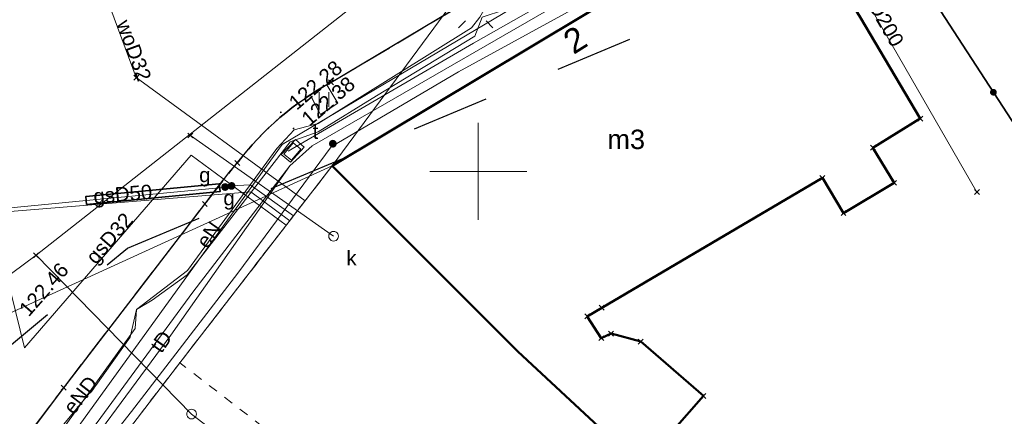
# Model space of a CAD drawing. Extents: x 6472695 to 6473494, y 5822279 to 5823456.
# Tile 15 of 49: x 6472926 to 6472977, y 5822587 to 5822608. Entities that reach past the tile are written whole.
import ezdxf
from ezdxf.enums import TextEntityAlignment as Align

# ---------------------------------------------------------------- set-up
doc = ezdxf.new("R2010")
doc.units = 0
for name, pattern in [('PRZER1-1', [1, 0.5, -0.5]), ('PRZER2-1', [1.5, 1, -0.5]), ('PRZER3-1', [2, 1.5, -0.5])]:
    doc.linetypes.add(name, pattern=pattern)
doc.layers.get('0').update_dxf_attribs({"color": 253, "linetype": 'CONTINUOUS'})
for name, color, linetype, lineweight in [('EGBU', 253, 'CONTINUOUS', 50), ('EGBU_O', 253, 'CONTINUOUS', 50), ('EGDE', 253, 'CONTINUOUS', 18), ('EGPG', 253, 'CONTINUOUS', 18), ('EGUG', 253, 'CONTINUOUS', 18), ('GEPADR_O', 253, 'CONTINUOUS', 18), ('GSPPRB', 253, 'CONTINUOUS', 18), ('OTKC', 253, 'CONTINUOUS', 18), ('OTKJ', 7, 'CONTINUOUS', 30), ('OTKK', 7, 'CONTINUOUS', 30), ('OTOO', 253, 'CONTINUOUS', 35), ('OTRS', 253, 'CONTINUOUS', 13), ('OTRS_O', 253, 'CONTINUOUS', 13), ('OTZT', 253, 'CONTINUOUS', 18), ('Ramka sekcyjna', 253, 'CONTINUOUS', 18), ('SUEO', 253, 'CONTINUOUS', 18), ('SUEP', 253, 'CONTINUOUS', 18), ('SUEP_O', 253, 'CONTINUOUS', 18), ('SUGP', 253, 'CONTINUOUS', 18), ('SUGP_O', 253, 'CONTINUOUS', 18), ('SUGW', 253, 'CONTINUOUS', 18), ('SUGW_O', 253, 'CONTINUOUS', 18), ('SUKP', 253, 'CONTINUOUS', 18), ('SUKP_O', 253, 'CONTINUOUS', 18), ('SUKS', 253, 'CONTINUOUS', 18), ('SUKS_O', 253, 'CONTINUOUS', 18), ('SULO', 253, 'CONTINUOUS', 35), ('SUPK', 253, 'CONTINUOUS', 18), ('SUPW', 253, 'CONTINUOUS', 18), ('SUTP', 253, 'CONTINUOUS', 18), ('SUTP_O', 253, 'CONTINUOUS', 18), ('SUTU', 253, 'CONTINUOUS', 18), ('SUTU_O', 253, 'CONTINUOUS', 18), ('SUWP', 253, 'CONTINUOUS', 18), ('SUWP_O', 253, 'CONTINUOUS', 18)]:
    doc.layers.add(name, color=color, linetype=linetype, lineweight=lineweight)
doc.styles.add('Arial', font='Arial')

# ---------------------------------------------------------------- blocks, each defined once
blk = doc.blocks.new('D_GSPPRB0')
at = {"color": 0, "lineweight": 18}
for points in [[(-0.12726, -0.12726), (0.12726, 0.12726)], [(-0.12726, 0.12726), (0.12726, -0.12726)]]:
    blk.add_lwpolyline(points, dxfattribs=at)
blk = doc.blocks.new('D_GSPWPS1')
blk.add_hatch(color=0).paths.add_polyline_path([(-0.045, 0), (-0.043467, -0.011647), (-0.038971, -0.0225), (-0.03182, -0.03182), (-0.0225, -0.038971), (-0.011647, -0.043467), (0, -0.045), (0.011647, -0.043467), (0.0225, -0.038971), (0.03182, -0.03182), (0.038971, -0.0225), (0.043467, -0.011647), (0.045, 0), (0.043467, 0.011647), (0.038971, 0.0225), (0.03182, 0.03182), (0.0225, 0.038971), (0.011647, 0.043467), (0, 0.045), (-0.011647, 0.043467), (-0.0225, 0.038971), (-0.03182, 0.03182), (-0.038971, 0.0225), (-0.043467, 0.011647)])
blk = doc.blocks.new('D_GUPGZA1')
blk.add_hatch(color=0).paths.add_polyline_path([(-0.2, 0), (-0.193185, -0.051764), (-0.173205, -0.1), (-0.141421, -0.141421), (-0.1, -0.173205), (-0.051764, -0.193185), (0, -0.2), (0.051764, -0.193185), (0.1, -0.173205), (0.141421, -0.141421), (0.173205, -0.1), (0.193185, -0.051764), (0.2, 0), (0.193185, 0.051764), (0.173205, 0.1), (0.141421, 0.141421), (0.1, 0.173205), (0.051764, 0.193185), (0, 0.2), (-0.051764, 0.193185), (-0.1, 0.173205), (-0.141421, 0.141421), (-0.173205, 0.1), (-0.193185, 0.051764)])
blk = doc.blocks.new('D_GUPKSD1_1')
at = {"color": 0}
blk.add_lwpolyline([(0, 0.25), (0.064705, 0.241481), (0.125, 0.216506), (0.176777, 0.176777), (0.216506, 0.125), (0.241481, 0.064705), (0.25, 0), (0.241481, -0.064705), (0.216506, -0.125), (0.176777, -0.176777), (0.125, -0.216506), (0.064705, -0.241481), (0, -0.25), (-0.064705, -0.241481), (-0.125, -0.216506), (-0.176777, -0.176777), (-0.216506, -0.125), (-0.241481, -0.064705), (-0.25, 0), (-0.241481, 0.064705), (-0.216506, 0.125), (-0.176777, 0.176777), (-0.125, 0.216506), (-0.064705, 0.241481)], close=True, dxfattribs=at)
blk = doc.blocks.new('D_GUPIWZ1_3')
at = {"color": 0}
blk.add_lwpolyline([(0.375, -0.25), (-0.375, -0.25), (-0.375, 0.25), (0.375, 0.25)], close=True, dxfattribs=at)
blk = doc.blocks.new('D_GEPPGD1_2')
blk.add_hatch(color=0).paths.add_polyline_path([(0, -0.045), (0.013906, -0.042798), (0.02645, -0.036406), (0.036406, -0.02645), (0.042798, -0.013906), (0.045, 0), (0.042798, 0.013906), (0.036406, 0.02645), (0.02645, 0.036406), (0.013906, 0.042798), (0, 0.045), (-0.013906, 0.042798), (-0.02645, 0.036406), (-0.036406, 0.02645), (-0.042798, 0.013906), (-0.045, 0), (-0.042798, -0.013906), (-0.036406, -0.02645), (-0.02645, -0.036406), (-0.013906, -0.042798)])
blk = doc.blocks.new('D_GUPIWZ1_1')
at = {"color": 0}
blk.add_lwpolyline([(0, 0.25), (0.064705, 0.241481), (0.125, 0.216506), (0.176777, 0.176777), (0.216506, 0.125), (0.241481, 0.064705), (0.25, 0), (0.241481, -0.064705), (0.216506, -0.125), (0.176777, -0.176777), (0.125, -0.216506), (0.064705, -0.241481), (0, -0.25), (-0.064705, -0.241481), (-0.125, -0.216506), (-0.176777, -0.176777), (-0.216506, -0.125), (-0.241481, -0.064705), (-0.25, 0), (-0.241481, 0.064705), (-0.216506, 0.125), (-0.176777, 0.176777), (-0.125, 0.216506), (-0.064705, 0.241481)], close=True, dxfattribs=at)
blk = doc.blocks.new('D_GUPTUT1')
blk.add_hatch(color=0).paths.add_polyline_path([(-0.2, 0), (-0.193185, -0.051764), (-0.173205, -0.1), (-0.141421, -0.141421), (-0.1, -0.173205), (-0.051764, -0.193185), (0, -0.2), (0.051764, -0.193185), (0.1, -0.173205), (0.141421, -0.141421), (0.173205, -0.1), (0.193185, -0.051764), (0.2, 0), (0.193185, 0.051764), (0.173205, 0.1), (0.141421, 0.141421), (0.1, 0.173205), (0.051764, 0.193185), (0, 0.2), (-0.051764, 0.193185), (-0.1, 0.173205), (-0.141421, 0.141421), (-0.173205, 0.1), (-0.193185, 0.051764)])
blk = doc.blocks.new('D_KOLO')
blk.add_hatch(color=0).paths.add_polyline_path([(-0.175, 0), (-0.169037, -0.045293), (-0.151554, -0.0875), (-0.123744, -0.123744), (-0.0875, -0.151554), (-0.045293, -0.169037), (0, -0.175), (0.045293, -0.169037), (0.0875, -0.151554), (0.123744, -0.123744), (0.151554, -0.0875), (0.169037, -0.045293), (0.175, 0), (0.169037, 0.045293), (0.151554, 0.0875), (0.123744, 0.123744), (0.0875, 0.151554), (0.045293, 0.169037), (0, 0.175), (-0.045293, 0.169037), (-0.0875, 0.151554), (-0.123744, 0.123744), (-0.151554, 0.0875), (-0.169037, 0.045293)])
blk = doc.blocks.new('D_GUPELA2')
blk.add_hatch(color=0).paths.add_polyline_path([(-0.001087, 0.044987), (0.011881, 0.043403), (0.021281, 0.03965), (0.030065, 0.033482), (0.038133, 0.023893), (0.043117, 0.012881), (0.044986, 0.001113), (0.044323, -0.007777), (0.040557, -0.019497), (0.033417, -0.030138), (0.024849, -0.037517), (0.013788, -0.042836), (0.002013, -0.044955), (-0.00982, -0.043916), (-0.020466, -0.040077), (-0.029541, -0.033946), (-0.036867, -0.025804), (-0.04187, -0.01649), (-0.04461, -0.005909), (-0.044532, 0.006476), (-0.041285, 0.017903), (-0.034764, 0.028574), (-0.024479, 0.03776), (-0.013449, 0.042943)])
at = {"color": 0}
for points in [[(-0.883883, 0.883883), (-0.53033, 0.53033)], [(0.883883, 0.883883), (0.53033, 0.53033)], [(-0.883883, -0.883883), (-0.53033, -0.53033)], [(0.883883, -0.883883), (0.53033, -0.53033)]]:
    blk.add_lwpolyline(points, dxfattribs=at)
blk = doc.blocks.new('D_GSSUTR1')
at = {"color": 0}
for points in [[(-0.25666, 0.36165), (-0.25666, -0.38835)], [(0.24334, -0.38835), (0.24334, 0.36165)]]:
    blk.add_lwpolyline(points, dxfattribs=at)

msp = doc.modelspace()

# ---------------------------------------------------------------- linework, layer by layer
at = {"linetype": 'PRZER1-1', "ltscale": 8}
msp.add_lwpolyline([(6472867.427, 5822584.768), (6472899.009, 5822582.347), (6472904.485, 5822578.253), (6472918.602, 5822584.949), (6472931.947, 5822596.048), (6472961.416, 5822608.307), (6472985.727, 5822620.307), (6472990.013, 5822623.143), (6472991.048, 5822621.843), (6473001.374, 5822628.822), (6473000.679, 5822630.199), (6473029.761, 5822649.439)], dxfattribs=at)
at = {"layer": 'EGBU', "linetype": 'Continuous'}
msp.add_lwpolyline([(6472942.484, 5822600.286), (6472965.776, 5822614.268), (6472969.657, 5822607.945), (6472972.751, 5822602.717), (6472970.32, 5822601.218), (6472971.405, 5822599.409), (6472968.803, 5822597.849), (6472967.718, 5822599.659), (6472956.359, 5822592.973), (6472955.608, 5822592.531), (6472956.329, 5822591.409), (6472956.836, 5822591.642), (6472958.367, 5822591.228), (6472961.587, 5822588.429), (6472958.412, 5822584.797), (6472952.037, 5822590.729)], close=True, dxfattribs=at)
at = {"layer": 'EGDE', "linetype": 'Continuous'}
for points in [[(6473011.915, 5822641.833), (6472997.849, 5822633.187), (6472994.678, 5822631.238), (6472973.906, 5822618.979), (6472973.831, 5822619.097), (6472968.751, 5822616.055), (6472942.484, 5822600.286), (6472971.555, 5822639.699), (6472993.586, 5822651.164), (6472997.964, 5822653.729), (6473019.754, 5822666.385)], [(6472922.925, 5822619.951), (6472926.767, 5822621.495), (6472926.681, 5822621.698), (6472936.427, 5822625.612), (6472936.524, 5822625.382), (6472943.388, 5822628.125), (6472943.322, 5822628.281), (6472954.7, 5822632.982), (6472954.75, 5822632.862), (6472958.343, 5822634.312), (6472966.067, 5822637.488), (6472970.323, 5822639.237), (6472971.555, 5822639.699), (6472942.484, 5822600.286), (6472904.255, 5822582.798)]]:
    msp.add_lwpolyline(points, dxfattribs=at)
for points in [[(6472994.678, 5822631.238), (6473000.956, 5822619.644), (6473009.691, 5822608.108), (6473019.37, 5822598.142), (6473013.14, 5822591.87), (6473003.92, 5822581.7), (6472999.145, 5822576.885), (6472995.821, 5822580.213), (6472989.532, 5822585.718), (6472987.77, 5822588.918), (6472982.779, 5822595.159), (6472980.207, 5822598.39), (6472968.751, 5822616.055), (6472973.831, 5822619.097), (6472973.906, 5822618.979)], [(6472942.484, 5822600.286), (6472968.751, 5822616.055), (6472980.207, 5822598.39), (6472982.779, 5822595.159), (6472987.77, 5822588.918), (6472989.532, 5822585.718), (6472995.821, 5822580.213), (6472999.145, 5822576.885), (6473010.104, 5822565.909), (6473029.786, 5822546.199), (6473046.316, 5822529.579), (6473037.625, 5822518.359), (6473034.676, 5822516.969), (6473012.387, 5822537.239), (6473014.783, 5822541.166), (6472995.607, 5822552.16), (6472976.152, 5822569.74), (6472972.316, 5822573.207), (6472960.556, 5822583.834), (6472960.045, 5822583.278), (6472952.037, 5822590.729)], [(6472847.489, 5822472.189), (6472838.691, 5822476.963), (6472858.077, 5822503.153), (6472861.934, 5822508.203), (6472870.236, 5822519.279), (6472888.274, 5822543.02), (6472891.286, 5822546.982), (6472896.898, 5822554.366), (6472900.9, 5822564.309), (6472903.241, 5822573.841), (6472903.453, 5822573.784), (6472905.167, 5822580.324), (6472905.693, 5822580.649), (6472904.255, 5822582.798), (6472942.484, 5822600.286), (6472934.635, 5822590.138), (6472910.451, 5822558.58), (6472910.149, 5822558.143), (6472910.21, 5822557.985), (6472886.117, 5822525.173)]]:
    msp.add_lwpolyline(points, close=True, dxfattribs=at)
at = {"layer": 'EGUG', "linetype": 'PRZER1-1'}
for points in [[(6473108.815, 5822608.08), (6473084.61, 5822634.23), (6473083.23, 5822635.73), (6473071.09, 5822649), (6473055.67, 5822666.2), (6473053.34, 5822666.7), (6473035.52, 5822656.15), (6473025.087, 5822649.737), (6473014.388, 5822643.352), (6473011.915, 5822641.833), (6472997.849, 5822633.187), (6472994.678, 5822631.238), (6472973.906, 5822618.979), (6472973.831, 5822619.097), (6472968.751, 5822616.055), (6472942.484, 5822600.286), (6472934.635, 5822590.138), (6472910.451, 5822558.58), (6472910.149, 5822558.143), (6472910.21, 5822557.985), (6472886.117, 5822525.173)], [(6473010.104, 5822565.909), (6472999.145, 5822576.885), (6472995.821, 5822580.213), (6472989.532, 5822585.718), (6472987.77, 5822588.918), (6472982.779, 5822595.159), (6472980.207, 5822598.39), (6472968.751, 5822616.055), (6472973.831, 5822619.097), (6472973.906, 5822618.979), (6472994.678, 5822631.238), (6473000.956, 5822619.644), (6473009.691, 5822608.108)]]:
    msp.add_lwpolyline(points, dxfattribs=at)
msp.add_lwpolyline([(6472942.484, 5822600.286), (6472968.751, 5822616.055), (6472980.207, 5822598.39), (6472982.779, 5822595.159), (6472987.77, 5822588.918), (6472989.532, 5822585.718), (6472995.821, 5822580.213), (6472999.145, 5822576.885), (6473010.104, 5822565.909), (6473029.786, 5822546.199), (6473046.316, 5822529.579), (6473037.625, 5822518.359), (6473035.859, 5822516.079), (6473028.416, 5822506.47), (6473023.359, 5822510.387), (6473032.611, 5822515.423), (6473034.676, 5822516.969), (6473012.387, 5822537.239), (6473014.783, 5822541.166), (6472995.607, 5822552.16), (6472976.152, 5822569.74), (6472970.631, 5822562.465), (6472934.635, 5822590.138)], close=True, dxfattribs=at)
at = {"layer": 'OTKC', "linetype": 'PRZER2-1'}
msp.add_lwpolyline([(6472937.596, 5822600.436, -0.065839), (6472940.367, 5822603.241), (6472941.345, 5822603.938), (6472941.883, 5822602.934), (6472942.775, 5822603.511), (6472942.198, 5822604.46), (6472942.419, 5822604.581), (6472949.506, 5822608.795), (6472958.65, 5822614.291), (6472962.441, 5822616.492), (6472982.258, 5822628.305), (6472982.776, 5822627.291), (6472983.681, 5822627.829), (6472983.156, 5822628.84), (6472995.098, 5822635.942), (6473009.318, 5822644.456)], format="xyb", dxfattribs=at)
msp.add_lwpolyline([(6473009.102, 5822640.104), (6472997.849, 5822633.187), (6472994.678, 5822631.238), (6472973.831, 5822619.097), (6472972.5, 5822618.287), (6472972.184, 5822618.111), (6472971.772, 5822617.864), (6472971.686, 5822617.813), (6472969.052, 5822616.235), (6472968.751, 5822616.055), (6472965.776, 5822614.268), (6472942.484, 5822600.286)], dxfattribs=at)
at = {"layer": 'OTKJ', "linetype": 'PRZER3-1'}
for points in [[(6472942.419, 5822604.581), (6472949.506, 5822608.795), (6472958.65, 5822614.291), (6472962.441, 5822616.492), (6472982.292, 5822628.326), (6472995.098, 5822635.942), (6473013.395, 5822646.898), (6473027.928, 5822655.579), (6473039.589, 5822662.547), (6473046.841, 5822666.93), (6473047.756, 5822667.482), (6473049.47, 5822668.518), (6473053.055, 5822670.518)], [(6472895.485, 5822539), (6472900.083, 5822545.118), (6472902.654, 5822548.531), (6472903.596, 5822549.909), (6472905.187, 5822552.753), (6472907.003, 5822556.724), (6472908.014, 5822558.709), (6472908.772, 5822560.234), (6472913.202, 5822567.47), (6472916.456, 5822572.711), (6472917.341, 5822573.91), (6472922.255, 5822580.324), (6472928.663, 5822588.855), (6472935.926, 5822598.319)]]:
    msp.add_lwpolyline(points, dxfattribs=at)
msp.add_lwpolyline([(6472935.926, 5822598.319), (6472937.596, 5822600.436, -0.10701), (6472942.419, 5822604.581)], format="xyb", dxfattribs=at)
at = {"layer": 'OTKK', "linetype": 'Continuous'}
msp.add_lwpolyline([(6472895.485, 5822539), (6472900.083, 5822545.118), (6472902.654, 5822548.531), (6472903.596, 5822549.909), (6472905.187, 5822552.753), (6472907.003, 5822556.724), (6472908.014, 5822558.709), (6472908.772, 5822560.234), (6472913.202, 5822567.47), (6472916.456, 5822572.711), (6472917.341, 5822573.91), (6472922.255, 5822580.324), (6472928.663, 5822588.855), (6472935.926, 5822598.319, -0.017534), (6472937.596, 5822600.436, -0.10701), (6472942.419, 5822604.581), (6472949.506, 5822608.795), (6472958.65, 5822614.291), (6472962.441, 5822616.492), (6472982.292, 5822628.326), (6472995.098, 5822635.942), (6473013.395, 5822646.898)], format="xyb", dxfattribs=at)
at = {"layer": 'OTOO', "linetype": 'Continuous'}
msp.add_lwpolyline([(6472987.77, 5822588.94), (6472982.779, 5822595.159), (6472980.207, 5822598.39), (6472968.751, 5822616.055)], dxfattribs=at)
at = {"layer": 'OTZT', "linetype": 'PRZER2-1'}
msp.add_lwpolyline([(6472942.198, 5822604.46), (6472942.775, 5822603.511), (6472941.883, 5822602.934), (6472941.345, 5822603.938)], close=True, dxfattribs=at)
at = {"layer": 'Ramka sekcyjna', "linetype": 'Continuous', "flags": 128}
for points in [[(6472950, 5822597.5), (6472950, 5822602.5)], [(6472952.5, 5822600), (6472947.5, 5822600)]]:
    msp.add_lwpolyline(points, dxfattribs=at)
at = {"layer": 'SUEP', "linetype": 'Continuous'}
for points in [[(6472994.87, 5822631.673), (6472993.809, 5822632.015), (6472992.707, 5822631.568), (6472991.811, 5822631.568), (6472979.305, 5822623.927), (6472977.962, 5822623.445), (6472975.344, 5822622.55), (6472972.105, 5822621.002), (6472962.346, 5822614.967), (6472958.415, 5822612.517), (6472956.348, 5822610.556), (6472951.352, 5822608.318), (6472950.208, 5822607.941), (6472949.831, 5822606.966), (6472944.763, 5822603.898), (6472941.766, 5822602.039), (6472940.319, 5822601.523), (6472935.011, 5822594.665), (6472933.22, 5822593.357), (6472932.414, 5822592.876), (6472932.078, 5822591.456), (6472930.319, 5822588.969), (6472925.53, 5822583.187), (6472918.337, 5822574.318)], [(6472928.547, 5822586.628), (6472932.341, 5822591.912), (6472932.414, 5822592.876), (6472935.026, 5822594.892), (6472939.639, 5822601.184), (6472940.53, 5822602.139), (6472941.755, 5822602.473), (6472949.65, 5822607.387), (6472950.079, 5822607.936), (6472950.473, 5822608.639), (6472955.925, 5822610.921), (6472958.394, 5822613.219), (6472972.503, 5822621.743), (6472976.081, 5822623.443), (6472976.75, 5822623.884), (6472979.5, 5822622.23)]]:
    msp.add_lwpolyline(points, dxfattribs=at)
at = {"layer": 'SUGP', "linetype": 'Continuous'}
for points in [[(6472926.647, 5822590.918), (6472923.221, 5822604.766), (6472919.514, 5822619.35)], [(6472926.647, 5822590.918), (6472935.229, 5822600.828), (6472940.118, 5822597.226)], [(6472925.742, 5822598.108), (6472929.816, 5822598.499), (6472936.688, 5822599.159), (6472937.302, 5822599.249)], [(6472937.302, 5822599.249), (6472938.259, 5822599.31), (6472940.491, 5822597.709)], [(6472925.903, 5822597.936), (6472938.293, 5822598.946), (6472940.294, 5822597.454)]]:
    msp.add_lwpolyline(points, dxfattribs=at)
at = {"layer": 'SUKP', "linetype": 'Continuous'}
for points in [[(6472961.753, 5822623.128), (6472975.671, 5822598.937)], [(6472953.18, 5822616.103), (6472927.238, 5822595.675)], [(6472935.182, 5822601.849), (6472942.553, 5822596.659)], [(6472927.238, 5822595.675), (6472916.997, 5822588.083)], [(6472927.238, 5822595.675), (6472935.242, 5822587.498), (6472949.099, 5822576.876)]]:
    msp.add_lwpolyline(points, dxfattribs=at)
at = {"layer": 'SULO', "linetype": 'Continuous'}
msp.add_lwpolyline([(6472929.835, 5822598.3), (6472936.707, 5822598.96), (6472936.669, 5822599.358), (6472929.797, 5822598.698)], close=True, dxfattribs=at)
at = {"layer": 'SUPK', "linetype": 'Continuous'}
msp.add_lwpolyline([(6472939.853, 5822600.877), (6472940.332, 5822600.468), (6472941.044, 5822601.251), (6472940.595, 5822601.649)], close=True, dxfattribs=at)
at = {"layer": 'SUTP', "linetype": 'Continuous'}
for points in [[(6472919.739, 5822573.488), (6472939.907, 5822601.378), (6472960.252, 5822613.474), (6472979.418, 5822625.463), (6472975.183, 5822636.248), (6472974.574, 5822639.003)], [(6472940.218, 5822601.044), (6472949.764, 5822606.607), (6472956.454, 5822610.415), (6472960.561, 5822612.917), (6472966.504, 5822616.763), (6472973.641, 5822621.166), (6472979.937, 5822625.206), (6472975.64, 5822636.181), (6472975.235, 5822638.733), (6472958.427, 5822630.453)], [(6472940.294, 5822600.287), (6472941.445, 5822601.32), (6472963.999, 5822614.34), (6472987.768, 5822628.586)], [(6472983.052, 5822624.993), (6472967.396, 5822615.597), (6472959.898, 5822611.121), (6472948.983, 5822605.134), (6472942.426, 5822601.27), (6472937.616, 5822594.764), (6472932.142, 5822587.627), (6472925.822, 5822579.585), (6472919.623, 5822571.577), (6472914.148, 5822564.705), (6472910.118, 5822559.642)], [(6472919.897, 5822572.695), (6472928.776, 5822584.867), (6472935.305, 5822593.784), (6472940.294, 5822600.287)], [(6472940.294, 5822600.287), (6472934.177, 5822591.567), (6472928.042, 5822583.255), (6472922.354, 5822575.597), (6472920.147, 5822572.627)]]:
    msp.add_lwpolyline(points, dxfattribs=at)
at = {"layer": 'SUWP', "linetype": 'Continuous'}
msp.add_lwpolyline([(6472928.998, 5822614.026), (6472932.394, 5822604.831), (6472941.083, 5822598.475)], dxfattribs=at)

# ---------------------------------------------------------------- block references
at = {"layer": 'EGPG', "linetype": 'Continuous'}
for p in [(6472942.484, 5822600.286), (6472952.037, 5822590.729), (6472934.635, 5822590.138)]:
    msp.add_blockref('D_GEPPGD1_2', p, dxfattribs=at)
at = {"layer": 'GSPPRB', "linetype": 'Continuous'}
for p in [(6472932.394, 5822604.831), (6472942.419, 5822604.581), (6472972.751, 5822602.717), (6472935.182, 5822601.849), (6472970.32, 5822601.218), (6472937.596, 5822600.436), (6472967.718, 5822599.659), (6472971.405, 5822599.409), (6472975.671, 5822598.937), (6472935.926, 5822598.319), (6472968.803, 5822597.849), (6472927.238, 5822595.675), (6472956.359, 5822592.973), (6472955.608, 5822592.531), (6472956.329, 5822591.409), (6472956.836, 5822591.642), (6472958.367, 5822591.228), (6472928.663, 5822588.855), (6472961.587, 5822588.429)]:
    msp.add_blockref('D_GSPPRB0', p, dxfattribs=at)
at = {"layer": 'OTOO', "linetype": 'Continuous', "rotation": 122.9639738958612}
msp.add_blockref('D_KOLO', (6472976.519, 5822604.076), dxfattribs=at)
msp.add_blockref('D_KOLO', (6472976.519, 5822604.076), dxfattribs=at)
at = {"layer": 'OTRS', "linetype": 'Continuous'}
for p in [(6472939.836, 5822603.041), (6472940.491, 5822602.215)]:
    msp.add_blockref('D_GSPWPS1', p, dxfattribs=at)
at = {"layer": 'OTZT', "linetype": 'Continuous'}
msp.add_blockref('D_GSSUTR1', (6472942.06, 5822603.712), dxfattribs=at)
at = {"layer": 'SUEO', "linetype": 'Continuous'}
msp.add_blockref('D_GUPELA2', (6472949.873, 5822608.279), dxfattribs=at)
at = {"layer": 'SUGW', "linetype": 'Continuous'}
msp.add_blockref('D_GUPGZA1', (6472936.968, 5822599.194), dxfattribs=at)
at = {"layer": 'SUGW', "linetype": 'Continuous', "rotation": 185.484199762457}
msp.add_blockref('D_GUPGZA1', (6472937.302, 5822599.249), dxfattribs=at)
at = {"layer": 'SUKS', "linetype": 'Continuous'}
msp.add_blockref('D_GUPKSD1_1', (6472942.553, 5822596.659), dxfattribs=at)
at = {"layer": 'SUPW', "linetype": 'Continuous', "rotation": 50.44131949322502}
msp.add_blockref('D_GUPIWZ1_3', (6472940.432, 5822601.018), dxfattribs=at)
at = {"layer": 'SUPW', "linetype": 'Continuous'}
msp.add_blockref('D_GUPIWZ1_1', (6472935.242, 5822587.498), dxfattribs=at)
at = {"layer": 'SUTU', "linetype": 'Continuous'}
msp.add_blockref('D_GUPTUT1', (6472942.517, 5822601.425), dxfattribs=at)

# ---------------------------------------------------------------- texts
at = {"layer": 'EGBU_O', "linetype": 'Continuous', "style": 'Arial'}
msp.add_text('m3', height=1, dxfattribs=at).set_placement((6472957.617, 5822601.149, 10.8), align=Align.CENTER)
at = {"layer": 'GEPADR_O', "linetype": 'Continuous', "style": 'Arial'}
msp.add_text('2', height=1.25, rotation=32.1165, dxfattribs=at).set_placement((6472954.902, 5822605.991, 10.8))
at = {"layer": 'OTRS_O', "linetype": 'Continuous', "style": 'Arial'}
for s, rotation, p in [('122.28', 40.8754, (6472940.653, 5822603.115, 10.8)), ('122.38', 40.8754, (6472941.308, 5822602.289, 10.8)), ('122.46', 48.7867, (6472926.86, 5822592.471, 10.8))]:
    msp.add_text(s, height=0.75, rotation=rotation, dxfattribs=at).set_placement(p)
at = {"layer": 'SUEP_O', "linetype": 'Continuous', "style": 'Arial'}
for s, rotation, p in [('eN', 55.1478, (6472936.432, 5822596.526, 10.8)), ('eND', 52.2627, (6472929.817, 5822588.255, 10.8))]:
    msp.add_text(s, height=0.75, rotation=rotation, dxfattribs=at).set_placement(p, align=Align.CENTER)
at = {"layer": 'SUGP_O', "linetype": 'Continuous', "style": 'Arial'}
for s, rotation, p in [('gsD50', 4.6624, (6472931.731, 5822598.461, 10.8)), ('gsD32', 49.1053, (6472931.295, 5822596.31, 10.8))]:
    msp.add_text(s, height=0.75, rotation=rotation, dxfattribs=at).set_placement(p, align=Align.CENTER)
at = {"layer": 'SUGW_O', "linetype": 'Continuous', "style": 'Arial'}
for p in [(6472936.218, 5822599.444, 10.8), (6472937.464, 5822598.253, 10.8)]:
    msp.add_text('g', height=0.75, dxfattribs=at).set_placement(p, align=Align.RIGHT)
at = {"layer": 'SUKP_O', "linetype": 'Continuous', "style": 'Arial'}
msp.add_text('koD200', height=0.75, rotation=299.914, dxfattribs=at).set_placement((6472970.406, 5822607.902, 10.8), align=Align.CENTER)
at = {"layer": 'SUKS_O', "linetype": 'Continuous', "style": 'Arial'}
msp.add_text('k', height=0.75, dxfattribs=at).set_placement((6472943.734, 5822595.168, 10.8), align=Align.RIGHT)
at = {"layer": 'SUTP_O', "linetype": 'Continuous', "style": 'Arial'}
msp.add_text('tD', height=0.75, rotation=54.95, dxfattribs=at).set_placement((6472933.986, 5822591.014, 10.8), align=Align.CENTER)
at = {"layer": 'SUTU_O', "linetype": 'Continuous', "style": 'Arial'}
msp.add_text('t', height=0.75, dxfattribs=at).set_placement((6472941.767, 5822601.675, 10.8), align=Align.RIGHT)
at = {"layer": 'SUWP_O', "linetype": 'Continuous', "style": 'Arial'}
msp.add_text('woD32', height=0.75, rotation=290.2721, dxfattribs=at).set_placement((6472931.93, 5822606.101, 10.8), align=Align.CENTER)

doc.saveas('drawing.dxf')
